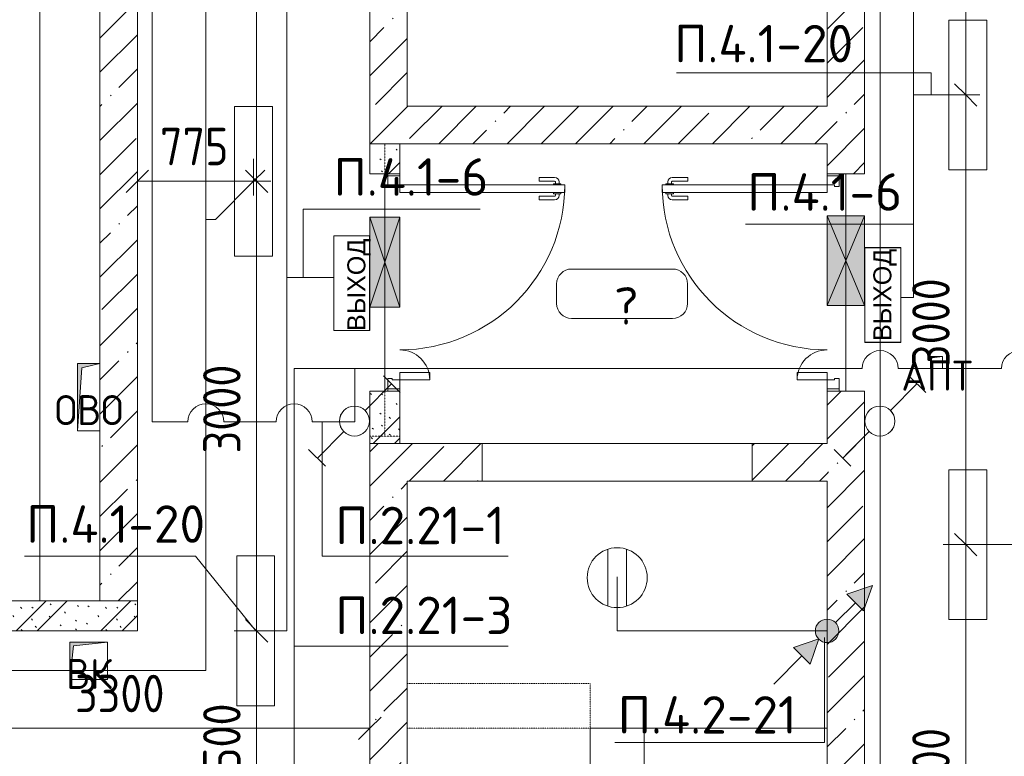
# Model space of a CAD drawing. Header units: millimetres. Extents: x -32229 to 170644, y -13689 to 125138.
# Tile 200 of 208: x 94171 to 100737, y 7113 to 12028. Entities that reach past the tile are written whole.
import ezdxf

# ---------------------------------------------------------------- set-up
doc = ezdxf.new("R2010")
doc.units = ezdxf.units.MM
for name, pattern in [('2_Пунктир_ 0_6 мм', [1.2, 0.6, -0.6]), ('3_ Штрих_ 1 х 1 мм', [2, 1, -1]), ('ADSK_Сверху', [4.5, 3, -1.5]), ('Штриховая', [5, 3, -2])]:
    doc.linetypes.add(name, pattern=pattern)
for name, color, linetype, lineweight in [('A-ANNO-DIMS', 7, 'Continuous', 9), ('A-ANNO-DIMS-200', 7, 'Continuous', 9), ('A-ANNO-NOTE', 7, 'Continuous', 18), ('A-AREA-IDEN', 7, 'Continuous', 9), ('A-DETL-THIN', 7, 'Continuous', 9), ('A-DOOR', 7, 'Continuous', 18), ('A-DOOR-FRAM', 7, 'Continuous', 9), ('A-DOOR-OPNG', 7, 'Continuous', 18), ('A-FLOR', 7, 'Continuous', 18), ('A-GLAZ', 7, 'Continuous', 18), ('A-WALL', 7, 'Continuous', 18), ('A-WALL-PATT', 7, 'Continuous', 40), ('C-PRKG', 7, 'Continuous', 18), ('G-ANNO-TEXT', 7, 'Continuous', 9), ('I-WALL', 7, 'Continuous', 18), ('M-EQPM', 7, 'Continuous', 18), ('S-BEAM', 7, 'Continuous', 18), ('S-STRS', 7, 'Continuous', 18), ('S-STRS-MBND', 7, 'ADSK_Сверху', 18)]:
    doc.layers.add(name, color=color, linetype=linetype, lineweight=lineweight)
doc.layers.add('A-DETL', color=7, linetype='Continuous', lineweight=9, true_color=0x00a600)
doc.styles.add('Arial_1', font='arial.ttf', dxfattribs={"height": 120})
doc.styles.add('GOST Common', font='GOST_Common.ttf', dxfattribs={"height": 200})
doc.styles.add('GOST Common_5', font='GOST_Common.ttf', dxfattribs={"height": 250})
doc.styles.add('GOST Common_6', font='GOST_Common.ttf', dxfattribs={"width": 0.9, "height": 250})
doc.styles.add('ISOCPEUR', font='isocpeur.ttf', dxfattribs={"height": 250})
doc.dimstyles.new('ГОСТ_2_5_мм2_1', dxfattribs={"dimscale": 304.8, "dimtxt": 251.428749, "dimasz": 0.492126, "dimexe": 0.492126, "dimexo": 0.656168, "dimgap": 0.098425, "dimtad": 1, "dimdec": 0, "dimdsep": 46, "dimtxsty": 'GOST Common_6', "dimblk1": 'OBLIQUE', "dimblk2": 'OBLIQUE', "dimsah": 1, "dimcen": 0.09, "dimazin": 2, "dimtfac": 1, "dimtdec": 4, "dimtix": 1, "dimtmove": 0, "dimatfit": 3, "dimfxl": 1, "dimtvp": 1, "dimtolj": 1, "dimtzin": 0, "dimarcsym": 2})
pattern_1 = [(45, (0, 0), (-228.0985, 228.0985), []), (45, (228.1, 0), (-228.0985, 228.0985), [403.225, -80.645, 6.706, -73.939])]
pattern_2 = [(135, (300.56, 377.28), (-565.6854, 6e-14), [10, -790]), (135, (349.8, 474.73), (-565.6854, 6e-14), [10, -790]), (135, (423.93, 473.06), (-565.6854, 6e-14), [10, -790]), (135, (229.92, 447.9), (-565.6854, 6e-14), [10, -790]), (135, (155.08, 447.9), (-565.6854, 6e-14), [10, -790]), (135, (114.9, 369.03), (-565.6854, 6e-14), [10, -790]), (135, (132.43, 285.8), (-565.6854, 6e-14), [10, -790]), (135, (214.66, 322), (-565.6854, 6e-14), [10, -790]), (135, (198.16, 261.88), (-565.6854, 6e-14), [10, -790]), (135, (45.2, 272.9), (-565.6854, 6e-14), [10, -790]), (135, (42.32, 336.16), (-565.6854, 6e-14), [10, -790]), (135, (92.26, 192.24), (-565.6854, 6e-14), [10, -790]), (135, (7.07, 149.2), (-565.6854, 6e-14), [10, -790]), (135, (80.6, 95.1), (-565.6854, 6e-14), [10, -790]), (135, (79.53, 36.94), (-565.6854, 6e-14), [10, -790]), (135, (153.87, 74.56), (-565.6854, 6e-14), [10, -790]), (135, (228.35, 124.8), (-565.6854, 6e-14), [10, -790]), (135, (279.75, 180.4), (-565.6854, 6e-14), [10, -790]), (135, (282.9, 31.63), (-565.6854, 6e-14), [10, -790]), (135, (377.38, 53.45), (-565.6854, 6e-14), [10, -790]), (135, (352.28, 102.7), (-565.6854, 6e-14), [10, -790]), (135, (354.05, 0), (-565.6854, 6e-14), [10, -790]), (135, (553.23, 16.45), (-565.6854, 6e-14), [10, -790]), (135, (542.38, 63.45), (-565.6854, 6e-14), [10, -790]), (135, (536.58, 239.3), (-565.6854, 6e-14), [10, -790]), (135, (475.85, 203.9), (-565.6854, 6e-14), [10, -790]), (135, (475.85, 316.54), (-565.6854, 6e-14), [10, -790]), (135, (520.8, 408.7), (-565.6854, 6e-14), [10, -790]), (135, (551.1, 470.8), (-565.6854, 6e-14), [10, -790]), (135, (235.25, 537.93), (-565.6854, 6e-14), [10, -790]), (135, (407.25, 547.65), (-565.6854, 6e-14), [10, -790]), (135, (94.5, 558.6), (-565.6854, 6e-14), [10, -790]), (135, (46.4, 532.3), (-565.6854, 6e-14), [10, -790]), (135, (85.56, 465.04), (-565.6854, 6e-14), [10, -790]), (135, (355.53, 181.14), (-565.6854, 6e-14), [10, -790]), (135, (362.23, 243.6), (-565.6854, 6e-14), [10, -790]), (135, (413.45, 344.1), (-565.6854, 6e-14), [10, -790]), (135, (286.3, 273.25), (-565.6854, 6e-14), [10, -790]), (135, (423.02, 263.72), (-565.6854, 6e-14), [10, -790]), (135, (162.94, 190.2), (-565.6854, 6e-14), [10, -790]), (135, (470.25, 120.93), (-565.6854, 6e-14), [10, -790]), (135, (484.48, 9.78), (-565.6854, 6e-14), [10, -790]), (45, (0, 212.13), (-565.6854, 0), []), (45, (212.13, 0), (-565.6854, 0), []), (45, (353.55, 0), (-565.6854, 0), []), (45, (0, 353.55), (-565.6854, 0), [])]

# ---------------------------------------------------------------- blocks, each defined once
blk = doc.blocks.new('АР_Дверь двупольная - 1450х2100h_1100_200__ЛК-5755241--01 ЭО')
at = {"layer": 'A-DOOR', "color": 253, "lineweight": 13, "true_color": 0xaaaaaa}
for p, q in [((-650, 100), (-650, 1200)), ((-650, 1200), (-600, 1200)), ((-600, 1200), (-600, 100)), ((650, 300), (600, 300)), ((600, 300), (600, 100)), ((650, 100), (650, 300)), ((-600, 100), (-650, 100)), ((600, 100), (650, 100))]:
    blk.add_line(p, q, dxfattribs=at)
at = {"layer": 'A-DOOR', "color": 253, "lineweight": 5, "true_color": 0xaaaaaa}
for p, q in [((-700, 1030), (-700, 1132.5)), ((-675, 1030), (-675, 1132.5)), ((-658, 1162.5), (-670, 1162.5)), ((-658, 1137.5), (-670, 1137.5)), ((-658, 1175), (-658, 1125)), ((-650, 1175), (-658, 1175)), ((-658, 1125), (-650, 1125)), ((-600, 1175), (-592, 1175)), ((-592, 1125), (-600, 1125)), ((-592, 1175), (-592, 1125)), ((-592, 1162.5), (-580, 1162.5)), ((-592, 1137.5), (-580, 1137.5)), ((-575, 1030), (-575, 1132.5)), ((-550, 1030), (-550, 1132.5)), ((-675, 1030), (-700, 1030)), ((-575, 1030), (-550, 1030))]:
    blk.add_line(p, q, dxfattribs=at)
for centre, radius, start, end in [((-650, 100), 1100, 0, 90), ((-670, 1132.5), 30, 90, 180), ((-670, 1132.5), 4.99, 90, 180), ((-580, 1132.5), 30, 360, 90), ((-580, 1132.5), 4.99, 360, 90), ((650, 100), 200, 90, 180)]:
    blk.add_arc(centre, radius, start, end, dxfattribs=at)
at = {"layer": 'A-DOOR-FRAM', "color": 253, "lineweight": 13, "true_color": 0xaaaaaa}
for p, q in [((-710, 100), (-725, 100)), ((-710, 100), (-650, 100)), ((-710, 20), (-710, 100)), ((-650, 100), (-650, 50)), ((710, 100), (650, 100)), ((650, 100), (650, 50)), ((710, 20), (710, 100)), ((710, 100), (725, 100)), ((-710, 20), (-725, 20)), ((-640, 20), (-710, 20)), ((-650, 50), (-640, 50)), ((-640, 50), (-640, 20)), ((650, 50), (640, 50)), ((640, 50), (640, 20)), ((640, 20), (710, 20)), ((710, 20), (725, 20))]:
    blk.add_line(p, q, dxfattribs=at)
blk = doc.blocks.new('АР_Машиноместо - 5300x2500_С-V37--01 ЭО')
at = {"layer": 'C-PRKG', "color": 253, "lineweight": 13, "true_color": 0xaaaaaa}
blk.add_line((2500, 0), (2500, -5300), dxfattribs=at)
blk = doc.blocks.new('АР_Отверстие прямоугольное - ОВВ-5752896--01 ЭО')
at = {"layer": 'A-GLAZ', "lineweight": 13, "true_color": 0xf0f0f0}
blk.add_hatch(color=7, dxfattribs=at).paths.add_polyline_path([(425, 100), (-175, 100), (-175, -100), (425, -100)])
at = {"layer": 'A-GLAZ', "color": 253, "lineweight": 5, "true_color": 0xaaaaaa}
for p, q in [((425, 100), (-175, -100)), ((-175, 100), (425, -100))]:
    blk.add_line(p, q, dxfattribs=at)
at = {"layer": 'A-GLAZ', "color": 253, "lineweight": 13, "true_color": 0xaaaaaa}
for p, q in [((425, 100), (-175, 100)), ((-175, 100), (-175, -100)), ((-175, 100), (-175, -100)), ((425, -100), (425, 100)), ((425, 100), (425, -100)), ((-175, -100), (425, -100))]:
    blk.add_line(p, q, dxfattribs=at)
blk = doc.blocks.new('АР_Отверстие прямоугольное - ОВВ-3894559--01 ЭО')
at = {"layer": 'A-GLAZ', "lineweight": 13, "true_color": 0xf0f0f0}
blk.add_hatch(color=7, dxfattribs=at).paths.add_polyline_path([(425, -125), (425, 125), (-175, 125), (-175, -125)])
at = {"layer": 'A-GLAZ', "color": 253, "lineweight": 5, "true_color": 0xaaaaaa}
for p, q in [((425, 125), (-175, -125)), ((-175, 125), (425, -125))]:
    blk.add_line(p, q, dxfattribs=at)
at = {"layer": 'A-GLAZ', "color": 253, "lineweight": 13, "true_color": 0xaaaaaa}
for p, q in [((425, 125), (-175, 125)), ((-175, 125), (-175, -125)), ((-175, 125), (-175, -125)), ((425, -125), (425, 125)), ((425, 125), (425, -125)), ((-175, -125), (425, -125))]:
    blk.add_line(p, q, dxfattribs=at)
blk = doc.blocks.new('АР_Дверь двупольная - 1450х2100h_1100_200__ЛК-5755366--01 ЭО')
at = {"layer": 'A-DOOR', "color": 253, "lineweight": 5, "true_color": 0xaaaaaa}
for p, q in [((592, 1187.5), (580, 1187.5)), ((592, 1200), (592, 1150)), ((600, 1200), (592, 1200)), ((650, 1200), (658, 1200)), ((658, 1200), (658, 1150)), ((658, 1187.5), (670, 1187.5)), ((550, 1055), (550, 1157.5)), ((575, 1055), (575, 1157.5)), ((592, 1162.5), (580, 1162.5)), ((592, 1150), (600, 1150)), ((658, 1150), (650, 1150)), ((658, 1162.5), (670, 1162.5)), ((675, 1055), (675, 1157.5)), ((700, 1055), (700, 1157.5)), ((575, 1055), (550, 1055)), ((675, 1055), (700, 1055))]:
    blk.add_line(p, q, dxfattribs=at)
at = {"layer": 'A-DOOR', "color": 253, "lineweight": 13, "true_color": 0xaaaaaa}
for p, q in [((650, 1225), (600, 1225)), ((600, 1225), (600, 125)), ((650, 125), (650, 1225)), ((-650, 125), (-650, 325)), ((-650, 325), (-600, 325)), ((-600, 325), (-600, 125)), ((-600, 125), (-650, 125)), ((600, 125), (650, 125))]:
    blk.add_line(p, q, dxfattribs=at)
at = {"layer": 'A-DOOR', "color": 253, "lineweight": 5, "true_color": 0xaaaaaa}
for centre, radius, start, end in [((650, 125), 1100, 90, 180), ((580, 1157.5), 30, 90, 180), ((670, 1157.5), 30, 0, 90), ((580, 1157.5), 4.99, 90, 180), ((670, 1157.5), 4.99, 0, 90), ((-650, 125), 200, 0, 90)]:
    blk.add_arc(centre, radius, start, end, dxfattribs=at)
at = {"layer": 'A-DOOR-FRAM', "color": 253, "lineweight": 13, "true_color": 0xaaaaaa}
for p, q in [((-710, 125), (-725, 125)), ((-710, 125), (-650, 125)), ((-710, 45), (-710, 125)), ((-650, 125), (-650, 75)), ((-650, 75), (-640, 75)), ((-640, 75), (-640, 45)), ((650, 75), (640, 75)), ((640, 75), (640, 45)), ((710, 125), (650, 125)), ((650, 125), (650, 75)), ((710, 45), (710, 125)), ((710, 125), (725, 125)), ((-710, 45), (-725, 45)), ((-640, 45), (-710, 45)), ((640, 45), (710, 45)), ((710, 45), (725, 45))]:
    blk.add_line(p, q, dxfattribs=at)
blk = doc.blocks.new('КР-Проем - Настраиваемый-5752867--01 ЭО')
at = {"layer": 'A-DOOR-OPNG', "color": 253, "lineweight": 13, "true_color": 0xaaaaaa}
for p, q in [((-900, 125), (900, 125)), ((-900, -125), (900, -125))]:
    blk.add_line(p, q, dxfattribs=at)
blk = doc.blocks.new('АР_Перемычка - 200_Уx2_75x5__300-200-7330641--01 ЭО')
at = {"layer": 'S-BEAM', "color": 9, "linetype": '3_ Штрих_ 1 х 1 мм', "lineweight": 15, "true_color": 0xc4c4c4}
for p, q in [((-925, 100), (-925, -100)), ((1025, 100), (1025, -100)), ((-925, 0), (-435, 0)), ((-435, 0), (165, 0)), ((165, 0), (1025, 0))]:
    blk.add_line(p, q, dxfattribs=at)
blk = doc.blocks.new('АР_Канал вертикальный прямоугольный - ВК-6032921--01 ЭО')
at = {"layer": 'M-EQPM', "lineweight": 13, "true_color": 0xe2e2e2}
blk.add_hatch(color=254, dxfattribs=at).paths.add_polyline_path([(-125, -125), (-100, 100), (125, 125), (-125, 125)])
at = {"layer": 'M-EQPM', "color": 253, "lineweight": 13, "true_color": 0xaaaaaa}
for p, q in [((125, 125), (-125, 125)), ((-125, 125), (-125, -125)), ((125, 125), (-125, 125)), ((-125, 125), (-125, -125)), ((-125, -125), (-125, 125)), ((-125, 125), (125, 125)), ((-125, -125), (-100, 100)), ((-125, -125), (-100, 100)), ((-100, 100), (125, 125)), ((-100, 100), (125, 125)), ((125, -125), (125, 125)), ((125, 125), (125, -125)), ((-125, -125), (125, -125)), ((125, -125), (-125, -125))]:
    blk.add_line(p, q, dxfattribs=at)
blk = doc.blocks.new('АР_Канал вертикальный прямоугольный - ОВО-6032930--01 ЭО')
at = {"layer": 'M-EQPM', "lineweight": 13, "true_color": 0xe2e2e2}
blk.add_hatch(color=254, dxfattribs=at).paths.add_polyline_path([(-75, -225), (-45, 195), (75, 225), (-75, 225)])
at = {"layer": 'M-EQPM', "color": 253, "lineweight": 13, "true_color": 0xaaaaaa}
for p, q in [((75, 225), (-75, 225)), ((-75, 225), (-75, -225)), ((75, 225), (-75, 225)), ((-75, 225), (-75, -225)), ((-75, -225), (-75, 225)), ((-75, 225), (75, 225)), ((-45, 195), (75, 225)), ((-45, 195), (75, 225)), ((75, -225), (75, 225)), ((75, 225), (75, -225)), ((-75, -225), (-45, 195)), ((-75, -225), (-45, 195)), ((-75, -225), (75, -225)), ((75, -225), (-75, -225))]:
    blk.add_line(p, q, dxfattribs=at)
blk = doc.blocks.new('АР_Канал вертикальный прямоугольный - АПТ-6032916--01 ЭО')
at = {"layer": 'M-EQPM', "lineweight": 13, "true_color": 0xe2e2e2}
blk.add_hatch(color=254, dxfattribs=at).paths.add_polyline_path([(-40, -40), (-32, 32), (40, 40), (-40, 40)])
at = {"layer": 'M-EQPM', "color": 253, "lineweight": 13, "true_color": 0xaaaaaa}
for p, q in [((40, 40), (-40, 40)), ((-40, 40), (-40, -40)), ((40, 40), (-40, 40)), ((-40, 40), (-40, -40)), ((-40, -40), (-40, 40)), ((-40, 40), (40, 40)), ((-40, -40), (-32, 32)), ((-40, -40), (-32, 32)), ((-32, 32), (40, 40)), ((-32, 32), (40, 40)), ((40, -40), (40, 40)), ((40, 40), (40, -40)), ((-40, -40), (40, -40)), ((40, -40), (-40, -40))]:
    blk.add_line(p, q, dxfattribs=at)
blk = doc.blocks.new('Наметкина 10_РД_АР_П_rvt-1--01 ЭО')
at = {"layer": 'A-WALL-PATT', "lineweight": 5, "true_color": 0xaaaaaa}
h = blk.add_hatch(dxfattribs=at)
h.set_pattern_fill('FP_1', color=253, style=0, pattern_type=2)
h.set_pattern_definition(pattern_1)
h.paths.add_polyline_path([(94804.8, 8150), (94955.3, 8150), (94955.3, 13649.9), (94705.3, 13649.9), (94705.3, 8150)])
h.paths.add_polyline_path([(94955.3, 14949.9), (94955.3, 23700), (94705.3, 23700), (94705.5, 14949.9)])
h.paths.add_polyline_path([(94804.8, 25000), (94955.3, 25000), (94955.3, 25105), (94705.3, 25104.9), (94705.3, 25000)])
h = blk.add_hatch(dxfattribs=at)
h.set_pattern_fill('FP_1', color=253, style=0, pattern_type=2)
h.set_pattern_definition(pattern_1)
h.paths.add_polyline_path([(99805.3, 3000), (99805.3, 9550), (99555.3, 9550), (99555.3, 3000)])
h.paths.add_polyline_path([(99555.3, 11000), (99805.3, 11000), (99805.3, 17115), (99555.3, 17115), (99555.3, 11200)])
h.paths.add_polyline_path([(99805.3, 18565), (99805.3, 22250), (99555.3, 22250), (99555.3, 18565)])
h = blk.add_hatch(dxfattribs=at)
h.set_pattern_fill('FP_1', color=253, style=0, pattern_type=2)
h.set_pattern_definition(pattern_1)
h.paths.add_polyline_path([(96755.3, 11450), (96755.3, 13160), (96505.3, 13160), (96505.3, 11450)])
h = blk.add_hatch(dxfattribs=at)
h.set_pattern_fill('FP_1', color=253, style=0, pattern_type=2)
h.set_pattern_definition(pattern_1)
h.paths.add_polyline_path([(96811.1, 11200), (99555.3, 11200), (99555.3, 11450), (96505.3, 11450), (96505.3, 11200)])
h = blk.add_hatch(dxfattribs=at)
h.set_pattern_fill('FP_6', color=253, style=0, pattern_type=2)
h.set_pattern_definition(pattern_2)
h.paths.add_polyline_path([(96705.3, 9200), (96705.3, 9550), (96505.3, 9550), (96505.3, 9200)])
h.paths.add_polyline_path([(96505.3, 11000), (96705.3, 11000), (96705.3, 11200), (96505.3, 11200)])
h = blk.add_hatch(dxfattribs=at)
h.set_pattern_fill('FP_1', color=253, style=0, pattern_type=2)
h.set_pattern_definition(pattern_1)
h.paths.add_polyline_path([(97255.3, 8950), (97255.3, 9200), (96505.3, 9200), (96505.3, 8950), (96811.1, 8950)])
h = blk.add_hatch(dxfattribs=at)
h.set_pattern_fill('FP_1', color=253, style=0, pattern_type=2)
h.set_pattern_definition(pattern_1)
h.paths.add_polyline_path([(99555.3, 8950), (99555.3, 9200), (99055.3, 9200), (99055.3, 8950)])
h = blk.add_hatch(dxfattribs=at)
h.set_pattern_fill('FP_1', color=253, style=0, pattern_type=2)
h.set_pattern_definition(pattern_1)
h.paths.add_polyline_path([(96505.3, 3000), (96755.3, 3000), (96755.3, 8950), (96505.3, 8950), (96505.3, 3158.5)])
h = blk.add_hatch(dxfattribs=at)
h.set_pattern_fill('FP_6', color=253, style=0, pattern_type=2)
h.set_pattern_definition(pattern_2)
h.paths.add_polyline_path([(94955.3, 7950), (94955.3, 8150), (88705.3, 8150), (88705.3, 7950), (94804.8, 7950)])
at = {"layer": 'A-FLOR', "color": 253, "lineweight": 13, "true_color": 0xaaaaaa}
for p, q in [((96605.3, 11000), (96605.3, 10710)), ((96605.3, 10710), (96605.3, 11000)), ((99680.3, 10720), (99680.3, 11000)), ((99680.3, 11000), (99680.3, 10720)), ((96605.3, 10710), (96605.3, 10110)), ((96605.3, 10110), (96605.3, 10710)), ((99680.3, 10120), (99680.3, 10720)), ((99680.3, 10720), (99680.3, 10120)), ((99680.3, 9550), (99680.3, 10120)), ((99680.3, 10120), (99680.3, 9550)), ((96605.3, 10110), (96605.3, 9550)), ((96605.3, 9550), (96605.3, 10110)), ((97975.3, 7000), (97975.3, 7300)), ((97975.3, 7300), (98335.3, 7300))]:
    blk.add_line(p, q, dxfattribs=at)
at = {"layer": 'A-WALL', "color": 253, "lineweight": 13, "true_color": 0xaaaaaa}
for p, q in [((94955.3, 8150), (94955.3, 13549.9)), ((99805.3, 11000), (99805.3, 13560)), ((96505.3, 13160), (96505.3, 11450)), ((96755.3, 11450), (96755.3, 13160)), ((99555.3, 13160), (99555.3, 11450)), ((94705.3, 12350), (94705.3, 9735)), ((96505.3, 11450), (96505.3, 11200)), ((99555.3, 11450), (96755.3, 11450)), ((96505.3, 11200), (99555.3, 11200)), ((99555.3, 11200), (99555.3, 11000)), ((99555.3, 11000), (99805.3, 11000)), ((99555.3, 9550), (99555.3, 9200)), ((99805.3, 9550), (99555.3, 9550)), ((99805.3, 6850), (99805.3, 9550)), ((94705.3, 9285), (94705.3, 8150)), ((97255.3, 9200), (96505.3, 9200)), ((96505.3, 9200), (96505.3, 8950)), ((97255.3, 8950), (97255.3, 9200)), ((99555.3, 9200), (99055.3, 9200)), ((99055.3, 9200), (99055.3, 8950)), ((96505.3, 8950), (96505.3, 6450)), ((96755.3, 3250), (96755.3, 8950)), ((96755.3, 8950), (97255.3, 8950)), ((99055.3, 8950), (99555.3, 8950)), ((99555.3, 8950), (99555.3, 3000)), ((94705.3, 8150), (94955.3, 8150))]:
    blk.add_line(p, q, dxfattribs=at)
at = {"layer": 'I-WALL', "color": 253, "lineweight": 13, "true_color": 0xaaaaaa}
for p, q in [((96705.3, 11200), (96505.3, 11200)), ((96505.3, 11200), (96505.3, 11000)), ((96705.3, 11000), (96705.3, 11200)), ((96505.3, 11000), (96705.3, 11000)), ((96705.3, 9550), (96505.3, 9550)), ((96505.3, 9550), (96505.3, 9200)), ((96705.3, 9200), (96705.3, 9550)), ((96505.3, 9200), (96705.3, 9200)), ((94955.3, 8150), (93935.3, 8150)), ((94955.3, 7950), (94955.3, 8150)), ((93935.3, 7950), (94955.3, 7950))]:
    blk.add_line(p, q, dxfattribs=at)
at = {"layer": 'S-STRS', "color": 253, "lineweight": 13, "true_color": 0xaaaaaa}
for p, q in [((99555.3, 7300), (98335.3, 7300)), ((98335.3, 7300), (98335.3, 7000))]:
    blk.add_line(p, q, dxfattribs=at)
at = {"layer": 'S-STRS', "color": 253, "linetype": 'Штриховая', "lineweight": 13, "true_color": 0xaaaaaa}
blk.add_line((99555.3, 7300), (98335.3, 7300), dxfattribs=at)
at = {"layer": 'S-STRS-MBND', "color": 253, "linetype": '2_Пунктир_ 0_6 мм', "lineweight": 13, "true_color": 0xaaaaaa}
for p, q in [((96755.3, 7600), (97975.3, 7600)), ((96755.3, 4300), (96755.3, 7600)), ((97975.3, 4300), (97975.3, 7600)), ((96755.3, 7300), (97975.3, 7300)), ((96755.3, 7300), (97975.3, 7300))]:
    blk.add_line(p, q, dxfattribs=at)
at = {"layer": 'A-DOOR', "color": 253, "lineweight": 13, "true_color": 0xaaaaaa}
for name, p, rotation in [('АР_Дверь двупольная - 1450х2100h_1100_200__ЛК-5755241--01 ЭО', (96605.3, 10275), 270), ('АР_Дверь двупольная - 1450х2100h_1100_200__ЛК-5755366--01 ЭО', (99680.3, 10275), 89.9999999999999)]:
    blk.add_blockref(name, p, dxfattribs=dict(at, rotation=rotation))
blk.add_blockref('КР-Проем - Настраиваемый-5752867--01 ЭО', (98155.3, 9075), dxfattribs=at)
at = {"layer": 'A-GLAZ', "color": 253, "lineweight": 13, "true_color": 0xaaaaaa}
for name, p, rotation in [('АР_Отверстие прямоугольное - ОВВ-5752896--01 ЭО', (96605.3, 10535), 270), ('АР_Отверстие прямоугольное - ОВВ-3894559--01 ЭО', (99680.3, 10545), 269.9999999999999)]:
    blk.add_blockref(name, p, dxfattribs=dict(at, rotation=rotation))
at = {"layer": 'C-PRKG', "color": 253, "lineweight": 13, "true_color": 0xaaaaaa}
blk.add_blockref('АР_Машиноместо - 5300x2500_С-V37--01 ЭО', (91805.3, 13450), dxfattribs=at)
at = {"layer": 'M-EQPM', "color": 253, "lineweight": 13, "true_color": 0xaaaaaa}
for name, p in [('АР_Канал вертикальный прямоугольный - ОВО-6032930--01 ЭО', (94630.3, 9510)), ('АР_Канал вертикальный прямоугольный - АПТ-6032916--01 ЭО', (100285.3, 9740)), ('АР_Канал вертикальный прямоугольный - ВК-6032921--01 ЭО', (94630.3, 7750))]:
    blk.add_blockref(name, p, dxfattribs=at)
at = {"layer": 'S-BEAM', "color": 253, "lineweight": 13, "true_color": 0xaaaaaa, "rotation": 270}
blk.add_blockref('АР_Перемычка - 200_Уx2_75x5__300-200-7330641--01 ЭО', (96605.3, 10275), dxfattribs=at)
at = {"layer": 'A-ANNO-NOTE', "color": 253, "lineweight": 5, "true_color": 0xaaaaaa, "char_height": 200, "attachment_point": 5, "line_spacing_factor": 1.022766, "style": 'GOST Common'}
for s, insert, width in [('\\pt2540,5080,7620,10160,12700,15240,17780,20320,22860,25400,27940,30480,33020,35560,38100,40640,43180,45720,48260,50800,53340,55880,58420,60960,63500,66040,68580,71120,73660,76200,78740,81280;АПТ', (100288.1, 9652.7), 516), ('\\pt2540,5080,7620,10160,12700,15240,17780,20320,22860,25400,27940,30480,33020,35560,38100,40640,43180,45720,48260,50800,53340,55880,58420,60960,63500,66040,68580,71120,73660,76200,78740,81280;ОВО', (94633.1, 9422.7), 502), ('\\pt2540,5080,7620,10160,12700,15240,17780,20320,22860,25400,27940,30480,33020,35560,38100,40640,43180,45720,48260,50800,53340,55880,58420,60960,63500,66040,68580,71120,73660,76200,78740,81280;ВК', (94633.1, 7662.7), 344)]:
    blk.add_mtext(s, dxfattribs=dict(at, insert=insert, width=width))
blk = doc.blocks.new('Марка помещения 2 - Марка помещения 2-1605974--01 ЭО')
at = {"layer": 'A-AREA-IDEN', "color": 253, "true_color": 0xaaaaaa}
for p, q in [((-1.797, 0.841), (1.569, 0.841)), ((-2.297, -0.309), (-2.297, 0.341)), ((2.069, 0.341), (2.069, -0.309)), ((1.569, -0.809), (-1.797, -0.809))]:
    blk.add_line(p, q, dxfattribs=at)
for centre, start, end in [((-1.797, 0.341), 90, 180), ((1.569, 0.341), 0, 90), ((-1.797, -0.309), 180, 270), ((1.569, -0.309), 270, 360)]:
    blk.add_arc(centre, 0.5, start, end, dxfattribs=at)
blk = doc.blocks.new('DIMBLOCK421--01 ЭО')
at = {"layer": 'A-ANNO-DIMS-200'}
for p, q in [((95750.5, 7950.1), (95675.5, 8025.1)), ((95844.5, 7950.1), (95600.5, 7950.1)), ((95750.5, 6450), (95750.5, 7950.1)), ((95750.5, 7950.1), (95825.5, 7875.1)), ((95750.5, 7950.1), (95844.5, 7950.1)), ((95750.5, 6450), (95675.5, 6525)), ((95907.3, 6450), (95600.5, 6450)), ((95750.5, 6450), (95825.5, 6375)), ((95750.5, 6450), (95907.3, 6450))]:
    blk.add_line(p, q, dxfattribs=at)
at = {"layer": 'A-ANNO-DIMS-200', "color": 0, "insert": (95393.8, 6908.2), "char_height": 250, "width": 700.591, "attachment_point": 1, "rotation": 90, "line_spacing_factor": 1.022761, "style": 'GOST Common_6'}
blk.add_mtext('1500', dxfattribs=at)
blk = doc.blocks.new('_Oblique')
at = {"color": 0, "linetype": 'ByBlock', "lineweight": -2}
blk.add_line((-0.5, -0.5), (0.5, 0.5), dxfattribs=at)
blk = doc.blocks.new('DIMBLOCK422--01 ЭО')
at = {"layer": 'A-ANNO-DIMS-200'}
for p, q in [((95750.5, 10949.7), (95675.5, 11024.7)), ((95844.5, 10949.7), (95600.5, 10949.7)), ((95750.5, 7950.1), (95750.5, 10949.7)), ((95750.5, 10949.7), (95825.5, 10874.7)), ((95750.5, 10949.7), (95844.5, 10949.7)), ((95750.5, 7950.1), (95675.5, 8025.1)), ((95844.5, 7950.1), (95600.5, 7950.1)), ((95750.5, 7950.1), (95825.5, 7875.1)), ((95750.5, 7950.1), (95844.5, 7950.1))]:
    blk.add_line(p, q, dxfattribs=at)
at = {"layer": 'A-ANNO-DIMS-200', "color": 0, "insert": (95393.8, 9134.5), "char_height": 250, "width": 756.843, "attachment_point": 1, "rotation": 90, "line_spacing_factor": 1.022761, "style": 'GOST Common_6'}
blk.add_mtext('3000', dxfattribs=at)
blk = doc.blocks.new('DIMBLOCK423--01 ЭО')
at = {"layer": 'A-ANNO-DIMS-200'}
for p, q in [((95750.5, 13949.7), (95675.5, 14024.7)), ((95844.5, 13949.7), (95600.5, 13949.7)), ((95750.5, 10949.7), (95750.5, 13949.7)), ((95750.5, 13949.7), (95825.5, 13874.7)), ((95750.5, 13949.7), (95844.5, 13949.7)), ((95750.5, 10949.7), (95675.5, 11024.7)), ((95844.5, 10949.7), (95600.5, 10949.7)), ((95750.5, 10949.7), (95825.5, 10874.7)), ((95750.5, 10949.7), (95844.5, 10949.7))]:
    blk.add_line(p, q, dxfattribs=at)
at = {"layer": 'A-ANNO-DIMS-200', "color": 0, "insert": (95393.8, 12134.3), "char_height": 250, "width": 756.843, "attachment_point": 1, "rotation": 90, "line_spacing_factor": 1.022761, "style": 'GOST Common_6'}
blk.add_mtext('3000', dxfattribs=at)
blk = doc.blocks.new('DIMBLOCK427--01 ЭО')
at = {"layer": 'A-ANNO-DIMS-200'}
for p, q in [((93205.6, 7206.5), (93205.6, 7450.4)), ((96505.3, 7206.5), (96505.3, 7450.4)), ((93205.6, 7300.4), (93280.6, 7375.4)), ((96505.3, 7300.4), (96580.3, 7375.4)), ((93205.6, 7300.4), (93130.6, 7225.4)), ((93205.6, 7300.4), (96505.3, 7300.4)), ((93205.6, 7300.4), (93205.6, 7206.5)), ((96505.3, 7300.4), (96430.3, 7225.4)), ((96505.3, 7300.4), (96505.3, 7206.5))]:
    blk.add_line(p, q, dxfattribs=at)
at = {"layer": 'A-ANNO-DIMS-200', "color": 0, "insert": (94540.1, 7657.1), "char_height": 250, "width": 756.843, "attachment_point": 1, "line_spacing_factor": 1.022761, "style": 'GOST Common_6'}
blk.add_mtext('3300', dxfattribs=at)
blk = doc.blocks.new('DIMBLOCK430--01 ЭО')
at = {"layer": 'A-ANNO-DIMS-200'}
for p, q in [((94955.3, 10855.6), (94955.3, 11099.6)), ((95730.3, 10855.6), (95730.3, 11099.6)), ((94955.3, 10949.6), (95030.3, 11024.6)), ((95730.3, 10949.6), (95805.3, 11024.6)), ((94955.3, 10949.6), (94880.3, 10874.6)), ((94955.3, 10949.6), (95730.3, 10949.6)), ((94955.3, 10949.6), (94955.3, 10855.6)), ((95730.3, 10949.6), (95655.3, 10874.6)), ((95730.3, 10949.6), (95730.3, 10855.6))]:
    blk.add_line(p, q, dxfattribs=at)
at = {"layer": 'A-ANNO-DIMS-200', "color": 0, "insert": (95106.3, 11306.3), "char_height": 250, "width": 567.632, "attachment_point": 1, "line_spacing_factor": 1.022761, "style": 'GOST Common_6'}
blk.add_mtext('775', dxfattribs=at)
blk = doc.blocks.new('DIMBLOCK511--01 ЭО')
at = {"layer": 'A-ANNO-DIMS-200'}
for p, q in [((100479.6, 8525.6), (100404.6, 8600.6)), ((100573.6, 8525.6), (100329.6, 8525.6)), ((100479.6, 5525.6), (100479.6, 8525.6)), ((100479.6, 8525.6), (100554.6, 8450.6)), ((100479.6, 8525.6), (100573.6, 8525.6)), ((100479.6, 5525.6), (100404.6, 5600.6)), ((100573.6, 5525.6), (100329.6, 5525.6)), ((100479.6, 5525.6), (100554.6, 5450.6)), ((100479.6, 5525.6), (100573.6, 5525.6))]:
    blk.add_line(p, q, dxfattribs=at)
at = {"layer": 'A-ANNO-DIMS-200', "color": 0, "insert": (100122.9, 6710.3), "char_height": 250, "width": 756.843, "attachment_point": 1, "rotation": 90, "line_spacing_factor": 1.022761, "style": 'GOST Common_6'}
blk.add_mtext('3000', dxfattribs=at)
blk = doc.blocks.new('DIMBLOCK512--01 ЭО')
at = {"layer": 'A-ANNO-DIMS-200'}
for p, q in [((100479.6, 11525.6), (100404.6, 11600.6)), ((100573.6, 11525.6), (100329.6, 11525.6)), ((100479.6, 8525.6), (100479.6, 11525.6)), ((100479.6, 11525.6), (100554.6, 11450.6)), ((100479.6, 11525.6), (100573.6, 11525.6)), ((100479.6, 8525.6), (100404.6, 8600.6)), ((100573.6, 8525.6), (100329.6, 8525.6)), ((100479.6, 8525.6), (100554.6, 8450.6)), ((100479.6, 8525.6), (100573.6, 8525.6))]:
    blk.add_line(p, q, dxfattribs=at)
at = {"layer": 'A-ANNO-DIMS-200', "color": 0, "insert": (100122.9, 9710.3), "char_height": 250, "width": 756.843, "attachment_point": 1, "rotation": 90, "line_spacing_factor": 1.022761, "style": 'GOST Common_6'}
blk.add_mtext('3000', dxfattribs=at)
blk = doc.blocks.new('DIMBLOCK513--01 ЭО')
at = {"layer": 'A-ANNO-DIMS-200'}
for p, q in [((100479.6, 14525.1), (100404.6, 14600.1)), ((100573.6, 14525.1), (100329.6, 14525.1)), ((100479.6, 11525.6), (100479.6, 14525.1)), ((100479.6, 14525.1), (100554.6, 14450.1)), ((100479.6, 14525.1), (100573.6, 14525.1)), ((100479.6, 11525.6), (100404.6, 11600.6)), ((100573.6, 11525.6), (100329.6, 11525.6)), ((100479.6, 11525.6), (100554.6, 11450.6)), ((100479.6, 11525.6), (100573.6, 11525.6))]:
    blk.add_line(p, q, dxfattribs=at)
at = {"layer": 'A-ANNO-DIMS-200', "color": 0, "insert": (100122.9, 12710), "char_height": 250, "width": 756.843, "attachment_point": 1, "rotation": 90, "line_spacing_factor": 1.022761, "style": 'GOST Common_6'}
blk.add_mtext('3000', dxfattribs=at)
blk = doc.blocks.new('УГО Выше ниже синее _ 2020 - УГО Выше ниже синее _ 2020-2080151--01 ЭО')
at = {"layer": 'A-ANNO-NOTE', "lineweight": 9, "true_color": 0xff0000}
for points in [[(1.215, 0.668), (0.658, 1.225), (1.508, 1.517)], [(-0.565, -1.112), (-1.122, -0.555), (-0.272, -0.263)]]:
    blk.add_hatch(color=1, dxfattribs=at).paths.add_polyline_path(points)
h = blk.add_hatch(color=1, dxfattribs=at)
edge = h.paths.add_edge_path()
edge.add_arc((0, 0), 0.392, 0, 180)
edge.add_arc((0, 0), 0.392, 180, 360)
at = {"layer": 'A-ANNO-NOTE', "color": 1, "lineweight": 9, "true_color": 0xff0000}
for p, q in [((1.508, 1.517), (0.658, 1.225)), ((1.215, 0.668), (1.508, 1.517)), ((0.658, 1.225), (1.215, 0.668)), ((0.277, 0.277), (0.941, 0.941)), ((-0.272, -0.263), (-1.122, -0.555)), ((-0.565, -1.112), (-0.272, -0.263)), ((-1.122, -0.555), (-0.565, -1.112)), ((-1.78, -1.78), (-0.838, -0.838))]:
    blk.add_line(p, q, dxfattribs=at)
blk.add_circle((0, 0), 0.392, dxfattribs=at)
for start, end in [(360, 180), (180, 360)]:
    blk.add_arc((0, 0), 0.392, start, end, dxfattribs=at)

msp = doc.modelspace()

# ---------------------------------------------------------------- linework, layer by layer
at = {"layer": 'A-ANNO-NOTE', "color": 1, "lineweight": 9, "true_color": 0xff0000}
for p, q in [((100366.8, 11025.6), (100366.8, 12025.6)), ((100366.8, 12025.6), (100619.4, 12025.6)), ((100619.4, 12025.6), (100619.4, 11025.6)), ((100619.4, 11025.6), (100366.8, 11025.6)), ((96264.6, 10586), (96504.6, 10586)), ((96264.6, 9953.8), (96264.6, 10586)), ((96264.6, 9954.3), (96264.6, 10585.5)), ((96264.6, 10585.5), (96504.3, 10585.5)), ((96504.3, 9954.3), (96504.3, 10585.5)), ((96504.6, 10586), (96504.6, 9953.8)), ((99806, 9874.8), (99806, 10506.9)), ((99806, 10506.9), (100046, 10506.9)), ((99806.3, 10506.4), (100046, 10506.4)), ((99806.3, 10506.4), (99806.3, 9875.2)), ((100046, 10506.9), (100046, 9874.8)), ((100046, 10506.4), (100046, 9875.2)), ((96504.3, 9954.3), (96264.6, 9954.3)), ((96504.6, 9953.8), (96264.6, 9953.8)), ((100046, 9874.8), (99806, 9874.8)), ((100046, 9875.2), (99806.3, 9875.2)), ((98093.5, 8114.8), (98093.5, 8495.2)), ((98217.1, 8114.8), (98217.1, 8495.2)), ((95618, 7450.1), (95618, 8450.1)), ((95618, 8450.1), (95870.7, 8450.1)), ((95870.7, 8450.1), (95870.7, 7450.1)), ((95870.7, 7450.1), (95618, 7450.1))]:
    msp.add_line(p, q, dxfattribs=at)
at = {"layer": 'A-ANNO-NOTE', "color": 5, "lineweight": 9, "true_color": 0x0000ff}
for p, q in [((95603.9, 10449.7), (95603.9, 11449.7)), ((95603.9, 11449.7), (95856.6, 11449.7)), ((95856.6, 11449.7), (95856.6, 10449.7)), ((95856.6, 10449.7), (95603.9, 10449.7)), ((96473.8, 9420.7), (96650.6, 9597.5)), ((96596.9, 9651.2), (96708.7, 9539.4)), ((99977.9, 9420.7), (100154.7, 9597.5)), ((100101, 9651.2), (100212.8, 9539.4)), ((96332.7, 9279.3), (96155.9, 9102.5)), ((99836.8, 9279.3), (99660, 9102.5)), ((96209.6, 9048.8), (96097.7, 9160.7)), ((99713.7, 9048.8), (99601.9, 9160.7)), ((100366.8, 8025.6), (100366.8, 9025.6)), ((100366.8, 9025.6), (100619.4, 9025.6)), ((100619.4, 9025.6), (100619.4, 8025.6)), ((100619.4, 8025.6), (100366.8, 8025.6))]:
    msp.add_line(p, q, dxfattribs=at)
for centre in [(96403.1, 9350), (96403.4, 9350), (99907.2, 9350), (99907.5, 9350)]:
    msp.add_circle(centre, 100, dxfattribs=at)
at = {"layer": 'A-ANNO-NOTE', "color": 1, "lineweight": 9, "true_color": 0xff0000}
msp.add_circle((98155.3, 8305), 200, dxfattribs=at)
at = {"layer": 'A-DETL', "color": 5, "true_color": 0x0000ff}
for p, q in [((99908.6, 18475.5), (99908.6, 5526.3)), ((95055, 13449.7), (95055, 9345)), ((95411.4, 7686.6), (95411.4, 13449.7)), ((95730.5, 10949.7), (95476, 10695.1)), ((95476, 10695.1), (95411.4, 10695.1)), ((96001.4, 6886.6), (96001.4, 9700)), ((99788.6, 9700), (96001.4, 9700)), ((96405.7, 9700), (96405.7, 9345)), ((100718.6, 9700), (100028.6, 9700)), ((95291.4, 9345), (95055, 9345)), ((95881.4, 9345), (95531.4, 9345)), ((96405.7, 9345), (96121.4, 9345)), ((100493, 8525.5), (100838.6, 8525.5)), ((90205.6, 7686.6), (95411.4, 7686.6))]:
    msp.add_line(p, q, dxfattribs=at)
at = {"layer": 'A-DETL', "color": 1, "true_color": 0xff0000}
for p, q in [((100131.9, 10175.1), (100131.9, 17525.1)), ((95951.4, 7950.1), (95951.4, 14185.8)), ((100492.1, 11525.6), (100131.9, 11525.6)), ((96266.4, 10307.4), (95951.4, 10307.4)), ((100131.9, 10175.1), (100046.9, 10175.1)), ((98155.3, 7950.1), (98155.3, 8310.1)), ((95730.5, 7950.1), (95951.4, 7950.1)), ((99555.3, 7950.1), (98155.3, 7950.1))]:
    msp.add_line(p, q, dxfattribs=at)
at = {"layer": 'A-DETL', "color": 5, "true_color": 0x0000ff}
for centre, start in [((99908.6, 9700), 360), ((100838.6, 9700), 0), ((95411.4, 9345), 0), ((96001.4, 9345), 0)]:
    msp.add_arc(centre, 120, start, 180, dxfattribs=at)
at = {"layer": 'A-DETL-THIN'}
for p, q in [((98550, 11672.9), (100250, 11672.9)), ((100250, 11672.9), (100250, 11525.6)), ((96061.4, 10763.2), (97241.4, 10763.2)), ((96061.4, 10763.2), (96061.4, 10307.4)), ((100131.9, 10662.9), (99011.9, 10662.9)), ((96187.7, 8447.6), (96187.7, 9345)), ((94201.9, 8447.6), (95341.9, 8447.6)), ((95744.3, 7950.1), (95341.9, 8447.6)), ((96187.7, 8447.6), (97427.7, 8447.6)), ((99538.7, 7205.1), (99538.7, 7905.1)), ((96001.4, 7847.6), (97427.7, 7847.6)), ((99538.7, 7205.1), (98138.7, 7205.1))]:
    msp.add_line(p, q, dxfattribs=at)

# ---------------------------------------------------------------- block references
at = {"lineweight": 5}
msp.add_blockref('Наметкина 10_РД_АР_П_rvt-1--01 ЭО', (0, 0), dxfattribs=at)
at = {"layer": 'A-ANNO-NOTE', "color": 1, "lineweight": 9, "true_color": 0xff0000, "xscale": 200, "yscale": 200, "zscale": 200}
msp.add_blockref('УГО Выше ниже синее _ 2020 - УГО Выше ниже синее _ 2020-2080151--01 ЭО', (99555.3, 7950.1), dxfattribs=at)
at = {"layer": 'A-AREA-IDEN', "color": 253, "true_color": 0xaaaaaa, "xscale": 199.9999999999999, "yscale": 199.9999999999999, "zscale": 199.9999999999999}
msp.add_blockref('Марка помещения 2 - Марка помещения 2-1605974--01 ЭО', (98210.8, 10196.1), dxfattribs=at)

# ---------------------------------------------------------------- texts
at = {"layer": 'A-ANNO-NOTE', "color": 1, "lineweight": 9, "true_color": 0xff0000, "char_height": 120, "width": 648, "attachment_point": 5, "rotation": 90, "line_spacing_factor": 0.936439, "style": 'Arial_1'}
for insert in [(96433.1, 10258.9), (99941, 10191.9)]:
    msp.add_mtext('\\pt20.0004,39.9996,60,80.0004,99.9996,120,140.0004,159.9996,180,200.0004,219.9996,240,260.0004,279.9996,300,320.0004,339.9996,360,380.0004,399.9996,420,440.0004,459.9996,480,500.0004,519.9996,540,560.0004,579.9996,600,620.0004,639.9996;ВЫХОД', dxfattribs=dict(at, insert=insert))
at = {"layer": 'A-AREA-IDEN', "color": 253, "true_color": 0xaaaaaa, "insert": (98215.3, 10118.6), "char_height": 250, "width": 198, "attachment_point": 5, "line_spacing_factor": 1.022766, "style": 'GOST Common_5'}
msp.add_mtext('\\pt100,200,300,400,500,600,700,800,900,1000,1100,1200,1300,1400,1500,1600,1700,1800,1900,2000,2100,2200,2300,2400,2500,2600,2700,2800,2900,3000,3100,3200;?', dxfattribs=at)
at = {"layer": 'G-ANNO-TEXT', "char_height": 250, "attachment_point": 1, "line_spacing_factor": 1.139951, "style": 'ISOCPEUR'}
for s, insert, width in [('\\pt600,1200,1800,2400,3000,3600,4200,4800,5400,6000,6600,7200,7800,8400,9000,9600,10200,10800,11400,12000,12600,13200,13800,14400,15000,15600,16200,16800,17400,18000,18600,19200;П.4.1-20', (98535.1, 11993.2), 1216.04), ('\\pt600,1200,1800,2400,3000,3600,4200,4800,5400,6000,6600,7200,7800,8400,9000,9600,10200,10800,11400,12000,12600,13200,13800,14400,15000,15600,16200,16800,17400,18000,18600,19200;П.4.1-6', (96263.3, 11103.6), 1042.32), ('\\pt600,1200,1800,2400,3000,3600,4200,4800,5400,6000,6600,7200,7800,8400,9000,9600,10200,10800,11400,12000,12600,13200,13800,14400,15000,15600,16200,16800,17400,18000,18600,19200;П.4.1-6', (99022.6, 11003.2), 1042.32), ('\\pt600,1200,1800,2400,3000,3600,4200,4800,5400,6000,6600,7200,7800,8400,9000,9600,10200,10800,11400,12000,12600,13200,13800,14400,15000,15600,16200,16800,17400,18000,18600,19200;П.4.1-20', (94213.3, 8787.9), 1216.04), ('\\pt600,1200,1800,2400,3000,3600,4200,4800,5400,6000,6600,7200,7800,8400,9000,9600,10200,10800,11400,12000,12600,13200,13800,14400,15000,15600,16200,16800,17400,18000,18600,19200;П.2.21-1', (96275.2, 8778.5), 1135.24), ('\\pt600,1200,1800,2400,3000,3600,4200,4800,5400,6000,6600,7200,7800,8400,9000,9600,10200,10800,11400,12000,12600,13200,13800,14400,15000,15600,16200,16800,17400,18000,18600,19200;П.2.21-3', (96275.2, 8178.5), 1189.78), ('\\pt600,1200,1800,2400,3000,3600,4200,4800,5400,6000,6600,7200,7800,8400,9000,9600,10200,10800,11400,12000,12600,13200,13800,14400,15000,15600,16200,16800,17400,18000,18600,19200;П.4.2-21', (98159.1, 7514.7), 1216.04)]:
    msp.add_mtext(s, dxfattribs=dict(at, insert=insert, width=width))

# ---------------------------------------------------------------- dimensions: what is measured, and where the dimension line sits
at = {"layer": 'A-ANNO-DIMS'}
for base, p1, p2, override, picture, middle in [((100479.6207, 14525.1169), (100373.5547, 11525.6035), (100373.5547, 14525.1169), {"dimpost": '<>', "dimfxl": 2999.51339}, 'DIMBLOCK513--01 ЭО', (100324.6207, 13025.3602)), ((95750.5, 13949.7), (95644.5, 10949.7), (95644.5, 13949.7), {"dimpost": '<>', "dimfxl": 3000}, 'DIMBLOCK423--01 ЭО', (95595.5, 12449.7)), ((100479.6, 11525.6), (100373.6, 8525.6), (100373.6, 11525.6), {"dimpost": '<>', "dimfxl": 3000}, 'DIMBLOCK512--01 ЭО', (100324.6, 10025.6)), ((95750.5, 10949.7), (95644.5, 7950.1), (95644.5, 10949.7), {"dimpost": '<>', "dimfxl": 2999.51339}, 'DIMBLOCK422--01 ЭО', (95595.5, 9449.9)), ((100479.6, 8525.6), (100373.6, 5525.6), (100373.6, 8525.6), {"dimpost": '<>', "dimfxl": 3000}, 'DIMBLOCK511--01 ЭО', (100324.6, 7025.6)), ((95750.5, 7950.1), (95707.3, 6450), (95644.5, 7950.1), {"dimpost": '<>', "dimfxl": 1501.446141}, 'DIMBLOCK421--01 ЭО', (95595.5, 7200.1))]:
    dim = msp.add_linear_dim(base=base, p1=p1, p2=p2, angle=90, dimstyle='ГОСТ_2_5_мм2_1', override=override, dxfattribs=at)
    dim.commit()
    dim.dimension.update_dxf_attribs({"geometry": picture, "text_midpoint": middle})
for base, p1, p2, override, picture, middle in [((95730.3, 10949.6), (94955.3, 11055.6), (95730.3, 11055.6), {"dimpost": '<>', "dimfxl": 775}, 'DIMBLOCK430--01 ЭО', (95342.8, 11104.6)), ((96505.3, 7300.4), (93205.6, 7406.5), (96505.3, 7406.5), {"dimpost": '<>', "dimfxl": 3299.689877}, 'DIMBLOCK427--01 ЭО', (94855.4, 7455.4))]:
    dim = msp.add_linear_dim(base=base, p1=p1, p2=p2, dimstyle='ГОСТ_2_5_мм2_1', override=override, dxfattribs=at)
    dim.commit()
    dim.dimension.update_dxf_attribs({"geometry": picture, "text_midpoint": middle})

doc.saveas('drawing.dxf')
